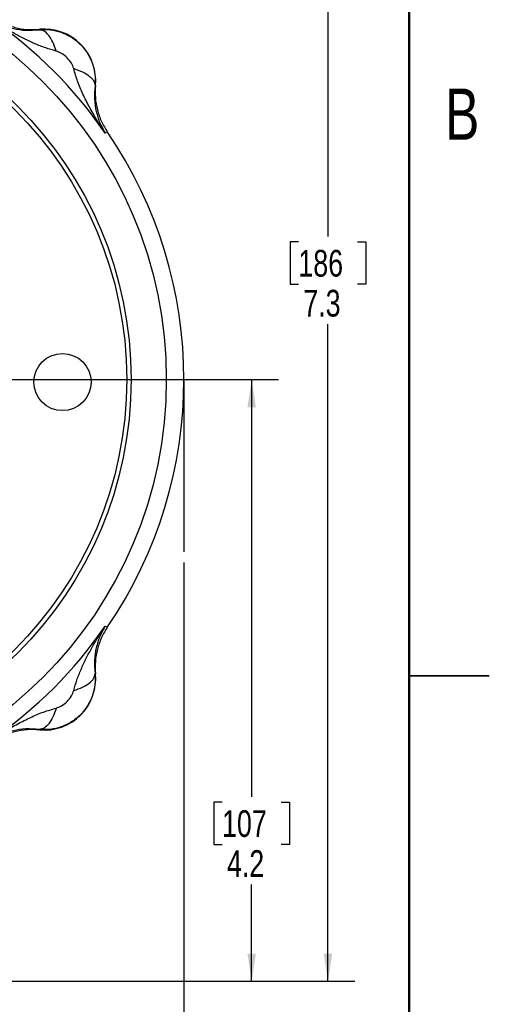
# Model space of a CAD drawing. Header units: inches. Extents: x 0.1 to 16.9, y 0.1 to 10.9.
# Tile 13 of 14: x 14.7 to 16.9, y 4 to 8.6. Entities that reach past the tile are written whole.
import ezdxf

# ---------------------------------------------------------------- set-up
doc = ezdxf.new("R2010")
doc.units = ezdxf.units.IN
doc.header["$MEASUREMENT"] = 0
doc.layers.add('DIMENSION', color=7, linetype='Continuous')
doc.styles.add('SLDTEXTSTYLE0', font='TXT', dxfattribs={"width": 0.75})
doc.dimstyles.new('SLDDIMSTYLE0', dxfattribs={"dimtxt": 0.125, "dimasz": 0.13, "dimexe": 0, "dimexo": 0.0625, "dimgap": 0.03125, "dimtad": 0, "dimtih": 1, "dimtoh": 1, "dimdec": 1, "dimlfac": 1.5, "dimrnd": 1e-09, "dimzin": 12, "dimdsep": 46, "dimtxsty": 'SLDTEXTSTYLE0', "dimsah": 1, "dimcen": 0.09, "dimadec": 0, "dimazin": 3, "dimtfac": 1, "dimtdec": 1, "dimtofl": 0, "dimtmove": 0, "dimatfit": 3, "dimfxl": 0, "dimfrac": 2, "dimtolj": 1, "dimtzin": 12, "dimarcsym": 0})

# ---------------------------------------------------------------- blocks, each defined once
blk = doc.blocks.new('_D_6')
at = {"layer": 'DIMENSION'}
for p, q in [((14.0697, 8.9401), (16.2448, 8.9401)), ((16.1198, 8.9401), (16.1198, 7.5565)), ((15.9813, 7.5311), (15.9432, 7.5311)), ((15.9432, 7.5311), (15.9432, 7.3327)), ((16.2584, 7.5311), (16.2965, 7.5311)), ((16.2965, 7.5311), (16.2965, 7.3327)), ((15.9432, 7.3327), (15.9813, 7.3327)), ((16.2965, 7.3327), (16.2584, 7.3327)), ((16.1198, 4.0704), (16.1198, 7.1457)), ((14.648, 4.0704), (16.2448, 4.0704))]:
    blk.add_line(p, q, dxfattribs=at)
for points in [[(16.1198, 8.9401), (16.0998, 8.8101), (16.1398, 8.8101)], [(16.1198, 4.0704), (16.1398, 4.2004), (16.0998, 4.2004)]]:
    blk.add_solid(points, dxfattribs=at)
at = {"layer": 'DIMENSION', "char_height": 0.125, "attachment_point": 1, "style": 'SLDTEXTSTYLE0'}
for s, insert in [('186', (15.9813, 7.4938)), ('7.3', (16.0044, 7.3068))]:
    blk.add_mtext(s, dxfattribs=dict(at, insert=insert))
blk = doc.blocks.new('_D_7')
at = {"layer": 'DIMENSION'}
for p, q in [((15.4452, 6.0311), (15.4452, 3.0402)), ((12.5585, 4.3149), (12.5585, 3.0402)), ((13.2387, 3.3453), (13.2006, 3.3453)), ((13.2006, 3.3453), (13.2006, 3.1468)), ((13.5157, 3.3453), (13.5538, 3.3453)), ((13.5538, 3.3453), (13.5538, 3.1468)), ((12.5585, 3.1652), (13.0909, 3.1652)), ((13.2006, 3.1468), (13.2387, 3.1468)), ((13.5538, 3.1468), (13.5157, 3.1468)), ((15.4452, 3.1652), (13.6634, 3.1652))]:
    blk.add_line(p, q, dxfattribs=at)
for points in [[(12.5585, 3.1652), (12.6885, 3.1452), (12.6885, 3.1852)], [(15.4452, 3.1652), (15.3152, 3.1852), (15.3152, 3.1452)]]:
    blk.add_solid(points, dxfattribs=at)
at = {"layer": 'DIMENSION', "char_height": 0.125, "attachment_point": 1, "style": 'SLDTEXTSTYLE0'}
for s, insert in [('110', (13.2387, 3.308)), ('4.3', (13.2617, 3.121))]:
    blk.add_mtext(s, dxfattribs=dict(at, insert=insert))
blk = doc.blocks.new('_D_12')
at = {"layer": 'DIMENSION'}
for p, q in [((13.9848, 6.8868), (15.8875, 6.8868)), ((15.7625, 6.8868), (15.7625, 4.9339)), ((15.624, 4.9085), (15.5859, 4.9085)), ((15.5859, 4.9085), (15.5859, 4.7101)), ((15.901, 4.9085), (15.9391, 4.9085)), ((15.9391, 4.9085), (15.9391, 4.7101)), ((15.5859, 4.7101), (15.624, 4.7101)), ((15.9391, 4.7101), (15.901, 4.7101)), ((15.7625, 4.0704), (15.7625, 4.523)), ((14.2339, 4.0704), (15.8875, 4.0704))]:
    blk.add_line(p, q, dxfattribs=at)
for points in [[(15.7625, 6.8868), (15.7425, 6.7568), (15.7825, 6.7568)], [(15.7625, 4.0704), (15.7825, 4.2004), (15.7425, 4.2004)]]:
    blk.add_solid(points, dxfattribs=at)
at = {"layer": 'DIMENSION', "char_height": 0.125, "attachment_point": 1, "style": 'SLDTEXTSTYLE0'}
for s, insert in [('107', (15.624, 4.8712)), ('4.2', (15.647, 4.6842))]:
    blk.add_mtext(s, dxfattribs=dict(at, insert=insert))

msp = doc.modelspace()

# ---------------------------------------------------------------- linework, layer by layer
at = {"color": 7, "linetype": 'Continuous', "lineweight": 50}
msp.add_line((16.5, 10.5), (16.5, 0.5), dxfattribs=at)
at = {"color": 7, "linetype": 'Continuous', "lineweight": 25}
for p, q in [((14.7686, 8.5241), (14.7687, 8.5262)), ((15.0313, 8.2636), (15.0292, 8.2635)), ((15.082, 8.0426), (15.0763, 8.0408)), ((15.0878, 8.0443), (15.082, 8.0426)), ((15.0763, 5.7327), (15.082, 5.731)), ((15.082, 5.731), (15.0878, 5.7292)), ((15.0292, 5.51), (15.0313, 5.5099)), ((16.875, 5.5), (16.5, 5.5)), ((16.5, 5.5), (16.875, 5.5)), ((14.7687, 5.2473), (14.7686, 5.2494))]:
    msp.add_line(p, q, dxfattribs=at)
for centre, radius in [((13.3919, 6.8868), 1.9709), ((13.3919, 6.8868), 1.8063), ((13.3919, 6.8868), 1.7857), ((14.8768, 6.8753), 0.1339)]:
    msp.add_circle(centre, radius, dxfattribs=at)
for centre, radius, start, end in [((13.3919, 6.8868), 2.0419, 34.4163, 55.5837), ((14.7915, 8.2864), 0.2409, 354.5811, 95.4189), ((13.3919, 6.8868), 2.0533, 325.6839, 34.3161), ((13.3919, 6.8868), 2.0419, 304.4163, 325.5837), ((14.7915, 5.4872), 0.2409, 264.5811, 5.4189)]:
    msp.add_arc(centre, radius, start, end, dxfattribs=at)
for points, knots in [([(14.5495, 8.5827), (14.5659, 8.5726), (14.5988, 8.5525), (14.6538, 8.5338), (14.7109, 8.5236), (14.7495, 8.5253), (14.7687, 8.5262)], [0, 0, 0, 0, 0.250012, 0.500009, 0.750001, 1, 1, 1, 1]), ([(14.546, 8.5712), (14.5616, 8.5626), (14.5928, 8.5453), (14.646, 8.5291), (14.703, 8.5197), (14.7471, 8.5226), (14.7686, 8.5241)], [0, 0, 0, 0, 0.2579567, 0.5135156, 0.7617742, 1, 1, 1, 1]), ([(14.8472, 8.4245), (14.8309, 8.4291), (14.7969, 8.4386), (14.7468, 8.4589), (14.6966, 8.4825), (14.6475, 8.5088), (14.5973, 8.538), (14.564, 8.5595), (14.546, 8.5712)], [0, 0, 0, 0, 0.148634, 0.307878, 0.478548, 0.643401, 0.806559, 1, 1, 1, 1]), ([(14.7686, 8.5241), (14.7857, 8.5247), (14.8202, 8.5261), (14.8715, 8.5137), (14.9198, 8.4908), (14.9621, 8.4571), (14.9959, 8.4147), (15.0188, 8.3664), (15.0312, 8.3151), (15.0299, 8.2806), (15.0292, 8.2635)], [0, 0, 0, 0, 0.122401, 0.24641, 0.372177, 0.49984, 0.627674, 0.753551, 0.87761, 1, 1, 1, 1]), ([(14.8472, 8.4245), (14.8425, 8.4388), (14.8329, 8.4674), (14.813, 8.4993), (14.7909, 8.5205), (14.776, 8.5229), (14.7686, 8.5241)], [0, 0, 0, 0, 0.2499978, 0.4999971, 0.7499871, 1, 1, 1, 1]), ([(14.9296, 8.3421), (14.9265, 8.3506), (14.9195, 8.3693), (14.8989, 8.3938), (14.8744, 8.4144), (14.8557, 8.4214), (14.8472, 8.4245)], [0, 0, 0, 0, 0.227268, 0.500168, 0.772774, 1, 1, 1, 1]), ([(15.0763, 8.0408), (15.0634, 8.0608), (15.0377, 8.1006), (15.0032, 8.1613), (14.9728, 8.2218), (14.9472, 8.2812), (14.9354, 8.3222), (14.9296, 8.3421)], [0, 0, 0, 0, 0.213856, 0.426153, 0.626654, 0.81901, 1, 1, 1, 1]), ([(14.9296, 8.3421), (14.9439, 8.3373), (14.9725, 8.3277), (15.0044, 8.3078), (15.0256, 8.2858), (15.028, 8.2709), (15.0292, 8.2635)], [0, 0, 0, 0, 0.250013, 0.500003, 0.750002, 1, 1, 1, 1]), ([(15.0292, 8.2635), (15.0277, 8.2419), (15.0248, 8.1979), (15.0342, 8.1408), (15.0504, 8.0876), (15.0677, 8.0565), (15.0763, 8.0408)], [0, 0, 0, 0, 0.238226, 0.486484, 0.742043, 1, 1, 1, 1]), ([(15.0313, 8.2636), (15.0305, 8.2443), (15.0287, 8.2058), (15.039, 8.1487), (15.0576, 8.0937), (15.0777, 8.0608), (15.0878, 8.0443)], [0, 0, 0, 0, 0.249999, 0.499991, 0.749988, 1, 1, 1, 1]), ([(14.9296, 5.4314), (14.9342, 5.4478), (14.9437, 5.4817), (14.964, 5.5318), (14.9876, 5.5821), (15.0139, 5.6312), (15.0431, 5.6814), (15.0647, 5.7146), (15.0763, 5.7327)], [0, 0, 0, 0, 0.148634, 0.307878, 0.478548, 0.643401, 0.80656, 1, 1, 1, 1]), ([(15.0763, 5.7327), (15.0677, 5.717), (15.0504, 5.6859), (15.0342, 5.6327), (15.0248, 5.5756), (15.0277, 5.5316), (15.0292, 5.51)], [0, 0, 0, 0, 0.257956, 0.513515, 0.761774, 1, 1, 1, 1]), ([(15.0878, 5.7292), (15.0777, 5.7127), (15.0576, 5.6798), (15.039, 5.6249), (15.0287, 5.5677), (15.0305, 5.5292), (15.0313, 5.5099)], [0, 0, 0, 0, 0.250012, 0.500009, 0.750001, 1, 1, 1, 1]), ([(15.0292, 5.51), (15.0299, 5.4929), (15.0312, 5.4585), (15.0188, 5.4071), (14.9959, 5.3589), (14.9622, 5.3165), (14.9198, 5.2827), (14.8716, 5.2598), (14.8202, 5.2474), (14.7857, 5.2488), (14.7686, 5.2494)], [0, 0, 0, 0, 0.122322, 0.246322, 0.37215, 0.499945, 0.627684, 0.753512, 0.877568, 1, 1, 1, 1]), ([(14.9296, 5.4314), (14.9439, 5.4362), (14.9725, 5.4458), (15.0044, 5.4657), (15.0256, 5.4877), (15.028, 5.5026), (15.0292, 5.51)], [0, 0, 0, 0, 0.2499965, 0.4999879, 0.7499923, 1, 1, 1, 1]), ([(14.8472, 5.349), (14.8557, 5.3522), (14.8745, 5.3591), (14.8989, 5.3798), (14.9195, 5.4042), (14.9265, 5.4229), (14.9296, 5.4314)], [0, 0, 0, 0, 0.227293, 0.500056, 0.772829, 1, 1, 1, 1]), ([(14.546, 5.2023), (14.5659, 5.2152), (14.6057, 5.2409), (14.6664, 5.2755), (14.7269, 5.3058), (14.7863, 5.3315), (14.8274, 5.3433), (14.8472, 5.349)], [0, 0, 0, 0, 0.213855, 0.4261529, 0.6266541, 0.8190105, 1, 1, 1, 1]), ([(14.8472, 5.349), (14.8425, 5.3347), (14.8329, 5.3061), (14.813, 5.2742), (14.7909, 5.253), (14.776, 5.2506), (14.7686, 5.2494)], [0, 0, 0, 0, 0.2500076, 0.5000119, 0.7500034, 1, 1, 1, 1]), ([(14.7686, 5.2494), (14.7471, 5.2509), (14.703, 5.2538), (14.646, 5.2444), (14.5928, 5.2282), (14.5616, 5.211), (14.546, 5.2023)], [0, 0, 0, 0, 0.238226, 0.486486, 0.742044, 1, 1, 1, 1]), ([(14.7687, 5.2473), (14.7495, 5.2482), (14.7109, 5.2499), (14.6538, 5.2397), (14.5988, 5.221), (14.5659, 5.2009), (14.5495, 5.1908)], [0, 0, 0, 0, 0.249999, 0.499991, 0.749987, 1, 1, 1, 1])]:
    msp.add_open_spline(points, degree=3, knots=knots, dxfattribs=at)
at = {"layer": 'DIMENSION'}
msp.add_line((15.4452, 6.8868), (15.4452, 6.0811), dxfattribs=at)

# ---------------------------------------------------------------- texts
at = {"color": 7, "linetype": 'Continuous', "lineweight": 0, "insert": (16.7482, 8.249), "char_height": 0.24, "attachment_point": 2, "style": 'SLDTEXTSTYLE0'}
msp.add_mtext('B', dxfattribs=at)

# ---------------------------------------------------------------- dimensions: what is measured, and where the dimension line sits
at = {"layer": 'DIMENSION'}
for base, p1, p2, picture, middle in [((16.1198, 4.0704), (14.0197, 8.9401), (14.598, 4.0704), '_D_6', (16.1198, 7.3511)), ((15.7625, 4.0704), (13.9348, 6.8868), (14.1839, 4.0704), '_D_12', (15.7625, 4.7285))]:
    dim = msp.add_linear_dim(base=base, p1=p1, p2=p2, angle=90, dimstyle='SLDDIMSTYLE0', dxfattribs=at)
    dim.commit()
    dim.dimension.update_dxf_attribs({"geometry": picture, "text_midpoint": middle, "dimtype": 160})
dim = msp.add_linear_dim(base=(12.5585, 3.1652), p1=(15.4452, 6.0811), p2=(12.5585, 4.3649), dimstyle='SLDDIMSTYLE0', dxfattribs=at)
dim.commit()
dim.dimension.update_dxf_attribs({"geometry": '_D_7', "text_midpoint": (13.3772, 3.1652), "dimtype": 160})

doc.saveas('drawing.dxf')
